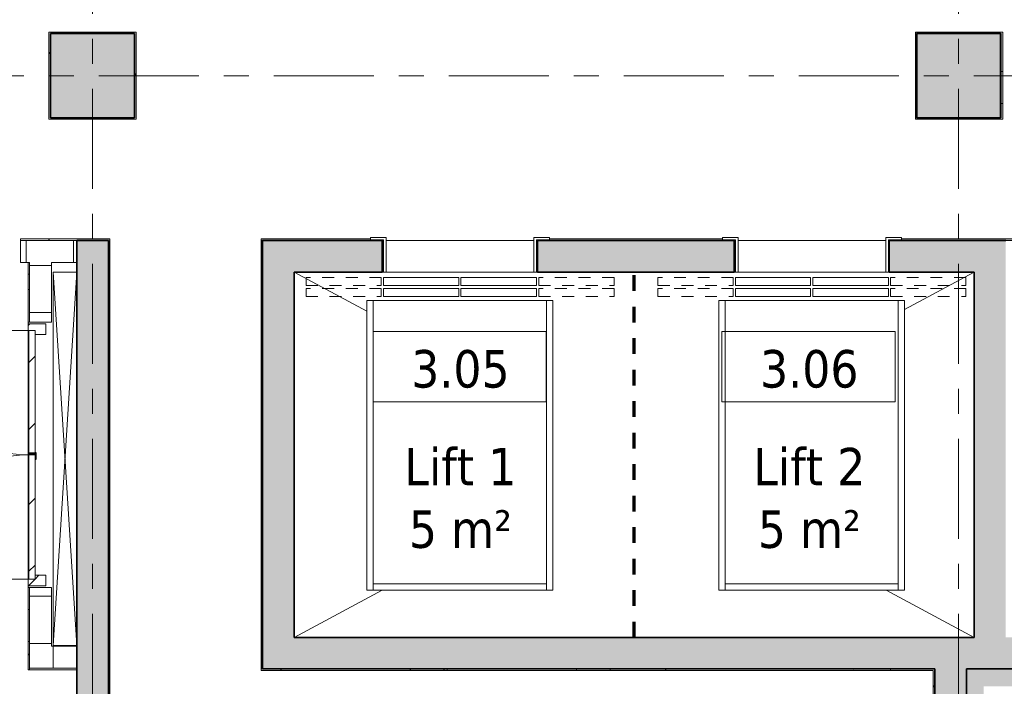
# Model space of a CAD drawing. Extents: x 3165 to 57695, y -7842 to 39081.
# Tile 110 of 248: x 31554 to 37807, y 20951 to 25184. Entities that reach past the tile are written whole.
import ezdxf

# ---------------------------------------------------------------- set-up
doc = ezdxf.new("R2010")
doc.units = 0
doc.header["$LTSCALE"] = 50
for name, pattern in [('Onderlegger 3e verdieping$0$brandscheiding 2', [6, 0, -1.5, 3, -1.5]), ('Onderlegger 3e verdieping$0$gestippeld-fijn', [3, 1.5, -1.5]), ('Onderlegger 3e verdieping$0$stramien', [22.225, 12.7, -3.175, 3.175, -3.175]), ('Onderlegger 3e verdieping$0$streep-kort', [4, 2, -2])]:
    doc.linetypes.add(name, pattern=pattern)
doc.layers.get('0').update_dxf_attribs({"linetype": 'CONTINUOUS'})
for name, color, linetype, lineweight in [('Onderlegger 3e verdieping$0$A-AREA-IDEN', 8, 'CONTINUOUS', 18), ('Onderlegger 3e verdieping$0$A-DETL', 8, 'CONTINUOUS', 18), ('Onderlegger 3e verdieping$0$A-DOOR', 8, 'CONTINUOUS', 25), ('Onderlegger 3e verdieping$0$A-FLOR-OTLN', 8, 'CONTINUOUS', 18), ('Onderlegger 3e verdieping$0$A-GENM', 8, 'CONTINUOUS', 18), ('Onderlegger 3e verdieping$0$A-WALL', 8, 'CONTINUOUS', 25), ('Onderlegger 3e verdieping$0$A-WALL-PATT', 8, 'CONTINUOUS', 50), ('Onderlegger 3e verdieping$0$I-WALL', 8, 'CONTINUOUS', 25), ('Onderlegger 3e verdieping$0$S-COLS', 8, 'CONTINUOUS', 18), ('Onderlegger 3e verdieping$0$S-GRID', 8, 'CONTINUOUS', 18), ('Onderlegger 3e verdieping$0$Shaft Openings', 8, 'CONTINUOUS', 18)]:
    doc.layers.add(name, color=color, linetype=linetype, lineweight=lineweight)
doc.styles.add('Onderlegger 3e verdieping$0$Tahoma_1', font='TAHOMA.TTF', dxfattribs={"height": 238.040123})
pattern_1 = [(0, (0, 0), (406.4, 101.6), [33.528, -271.272, 33.528, -271.272, -1625.6]), (0, (0, 0), (406.4, 101.6), [-609.6, 33.528, -576.072, 33.528, -271.272, -711.2]), (0, (0, 0), (406.4, 101.6), [-1524, 33.528, -169.672, 33.528, -474.472]), (120, (152.4, 50.8), (-291.18818, 301.15272), [33.528, -271.272, 33.528, -271.272, -1625.6]), (120, (152.4, 50.8), (-291.18818, 301.15272), [-609.6, 33.528, -576.072, 33.528, -271.272, -711.2]), (120, (152.4, 50.8), (-291.18818, 301.15272), [-1524, 33.528, -169.672, 33.528, -474.472]), (240, (203.2, 254), (-115.21182, -402.75272), [33.528, -271.272, 33.528, -271.272, -1625.6]), (240, (203.2, 254), (-115.21182, -402.75272), [-609.6, 33.528, -576.072, 33.528, -271.272, -711.2]), (240, (203.2, 254), (-115.21182, -402.75272), [-1524, 33.528, -169.672, 33.528, -474.472])]

# ---------------------------------------------------------------- blocks, each defined once
blk = doc.blocks.new('Onderlegger 3e verdieping$0$32_KA_hout_67_114_dubb_deur - H1530-8095868-Plotview 3e Verdieping - schaal 1 op 100')
at = {"layer": 'Onderlegger 3e verdieping$0$A-DOOR', "lineweight": 18}
h = blk.add_hatch(dxfattribs=at)
h.set_pattern_fill('FP_108', color=256, style=0, pattern_type=2)
h.set_pattern_definition([(315, (-22402.82, 31686.6), (91.9239, 91.9239), [])])
h.paths.add_polyline_path([(-814, 75), (-814, -34), (-747, -34), (-747, 35), (-772, 35), (-772, 80), (-814, 80)], flags=0)
h.paths.add_polyline_path([(783, 35), (783, -34), (850, -34), (850, 80), (808, 80), (808, 35)], flags=0)
for p, q in [((-772, 80), (-814, 80)), ((-814, 80), (-814, -34)), ((-772, 75), (-772, 80)), ((850, 80), (808, 80)), ((808, 80), (808, 75)), ((850, -34), (850, 80)), ((-747, -34), (-747, 35)), ((783, 35), (783, -34)), ((-814, -34), (-747, -34)), ((783, -34), (850, -34))]:
    blk.add_line(p, q, dxfattribs=at)
at = {"layer": 'Onderlegger 3e verdieping$0$A-DOOR'}
for p, q in [((4.6, 79.3), (4.6, 75)), ((44.6, 79.3), (4.6, 79.3)), ((18, 74.3), (25.6, 74.3)), ((25.6, 74.3), (25.6, 34.3)), ((44.6, 75), (44.6, 79.3)), ((4.6, 34.3), (-9.4, 34.3)), ((-9.4, 34.3), (-9.4, 29.3)), ((-9.4, 29.3), (30.6, 29.3)), ((25.6, 34.3), (9.6, 34.3)), ((30.6, 29.3), (30.6, 35))]:
    blk.add_line(p, q, dxfattribs=at)
at = {"layer": 'Onderlegger 3e verdieping$0$A-GENM'}
for p, q in [((-772, 75), (-772, 865)), ((808, 75), (808, 865))]:
    blk.add_line(p, q, dxfattribs=at)
for centre, start, end in [((-772, 75), 360, 90), ((808, 75), 90, 180)]:
    blk.add_arc(centre, 790, start, end, dxfattribs=at)
blk = doc.blocks.new('Onderlegger 3e verdieping$0$42_KA leemstuc betonkolomafwerking - Type-V35-Plotview 3e Verdieping - schaal 1 op 100')
at = {"layer": 'Onderlegger 3e verdieping$0$A-GENM'}
h = blk.add_hatch(dxfattribs=at)
h.set_pattern_fill('FP_129', color=256, style=0, pattern_type=2)
h.set_pattern_definition([(90, (24828.2, -37521.29), (-101.6, 406.4), [33.528, -271.272, 33.528, -1896.872]), (90, (24828.2, -37521.29), (-101.6, 406.4), [-338.328, -271.272, 33.528, -576.072, -1016]), (90, (24828.2, -37521.29), (-101.6, 406.4), [-1219.2, 33.528, -271.272, 33.528, -677.672]), (90, (24828.2, -37521.29), (-101.6, 406.4), [-1557.528, -169.672, 33.528, -474.472]), (210, (24777.4, -37368.89), (-301.15272, -291.18818), [33.528, -271.272, 33.528, -1896.872]), (210, (24777.4, -37368.89), (-301.15272, -291.18818), [-338.328, -271.272, 33.528, -576.072, -1016]), (210, (24777.4, -37368.89), (-301.15272, -291.18818), [-1219.2, 33.528, -271.272, 33.528, -677.672]), (210, (24777.4, -37368.89), (-301.15272, -291.18818), [-1557.528, -169.672, 33.528, -474.472]), (330, (24574.2, -37318.09), (402.75272, -115.21182), [33.528, -271.272, 33.528, -1896.872]), (330, (24574.2, -37318.09), (402.75272, -115.21182), [-338.328, -271.272, 33.528, -576.072, -1016]), (330, (24574.2, -37318.09), (402.75272, -115.21182), [-1219.2, 33.528, -271.272, 33.528, -677.672]), (330, (24574.2, -37318.09), (402.75272, -115.21182), [-1557.528, -169.672, 33.528, -474.472])])
h.paths.add_polyline_path([(277, 216), (277, 277), (-277, 277), (-277, -277), (277, -277)], flags=0)
h.paths.add_polyline_path([(267, 267), (267, -267), (-267, -267), (-267, 267)], flags=0)
for p, q in [((277, 277), (-277, 277)), ((-277, 277), (-277, -277)), ((-267, 267), (267, 267)), ((-267, -267), (-267, 267)), ((267, 267), (267, -267)), ((277, -277), (277, 277)), ((-277, -277), (277, -277)), ((267, -267), (-267, -267))]:
    blk.add_line(p, q, dxfattribs=at)
blk = doc.blocks.new('Onderlegger 3e verdieping$0$42_KA leemstuc betonkolomafwerking - Type-V36-Plotview 3e Verdieping - schaal 1 op 100')
at = {"layer": 'Onderlegger 3e verdieping$0$A-GENM'}
h = blk.add_hatch(dxfattribs=at)
h.set_pattern_fill('FP_130', color=256, style=0, pattern_type=2)
h.set_pattern_definition([(270, (-24828.2, 32016.6), (101.6, -406.4), [33.528, -271.272, 33.528, -1896.872]), (270, (-24828.2, 32016.6), (101.6, -406.4), [-338.328, -271.272, 33.528, -576.072, -1016]), (270, (-24828.2, 32016.6), (101.6, -406.4), [-1219.2, 33.528, -271.272, 33.528, -677.672]), (270, (-24828.2, 32016.6), (101.6, -406.4), [-1557.528, -169.672, 33.528, -474.472]), (30, (-24777.4, 31864.2), (301.15272, 291.18818), [33.528, -271.272, 33.528, -1896.872]), (30, (-24777.4, 31864.2), (301.15272, 291.18818), [-338.328, -271.272, 33.528, -576.072, -1016]), (30, (-24777.4, 31864.2), (301.15272, 291.18818), [-1219.2, 33.528, -271.272, 33.528, -677.672]), (30, (-24777.4, 31864.2), (301.15272, 291.18818), [-1557.528, -169.672, 33.528, -474.472]), (150, (-24574.2, 31813.4), (-402.75272, 115.21182), [33.528, -271.272, 33.528, -1896.872]), (150, (-24574.2, 31813.4), (-402.75272, 115.21182), [-338.328, -271.272, 33.528, -576.072, -1016]), (150, (-24574.2, 31813.4), (-402.75272, 115.21182), [-1219.2, 33.528, -271.272, 33.528, -677.672]), (150, (-24574.2, 31813.4), (-402.75272, 115.21182), [-1557.528, -169.672, 33.528, -474.472])])
h.paths.add_polyline_path([(-277, 277), (-277, -277), (277, -277), (277, 277)], flags=0)
h.paths.add_polyline_path([(-267, 267), (267, 267), (267, -267), (-267, -267)], flags=0)
for p, q in [((277, 277), (-277, 277)), ((-277, 277), (-277, -277)), ((-267, 267), (267, 267)), ((-267, -267), (-267, 267)), ((267, 267), (267, -267)), ((277, -277), (277, 277)), ((-277, -277), (277, -277)), ((267, -267), (-267, -267))]:
    blk.add_line(p, q, dxfattribs=at)
blk = doc.blocks.new('Onderlegger 3e verdieping$0$32_KA_binnendeur_hout - 32_KA_binnendeur_hout-5643048-Plotview 3e Verdieping - schaal 1 op 100')
at = {"layer": 'Onderlegger 3e verdieping$0$A-DOOR', "lineweight": 18}
h = blk.add_hatch(dxfattribs=at)
h.set_pattern_fill('FP_155', color=256, style=0, pattern_type=2)
h.set_pattern_definition([(315, (-22025.82, 31611.6), (212.132, 212.132), [])])
h.paths.add_polyline_path([(-395, -40), (395, -40), (395, 0), (-395, 0)], flags=0)
for p, q in [((395, 0), (-395, 0)), ((-395, 0), (-395, -40)), ((395, -40), (395, 0)), ((-395, -40), (395, -40))]:
    blk.add_line(p, q, dxfattribs=at)
blk = doc.blocks.new('Onderlegger 3e verdieping$0$32_KA_binnendeur_hout - 32_KA_binnendeur_hout-5659389-Plotview 3e Verdieping - schaal 1 op 100')
at = {"layer": 'Onderlegger 3e verdieping$0$A-DOOR', "lineweight": 18}
h = blk.add_hatch(dxfattribs=at)
h.set_pattern_fill('FP_158', color=256, style=0, pattern_type=2)
h.set_pattern_definition([(315, (-22822.14, 31611.6), (212.132, 212.132), [])])
h.paths.add_polyline_path([(-388.7, -40), (388.7, -40), (388.7, 0), (-388.7, 0)], flags=0)
for p, q in [((388.7, 0), (-388.7, 0)), ((-388.7, 0), (-388.7, -40)), ((388.7, -40), (388.7, 0)), ((-388.7, -40), (388.7, -40))]:
    blk.add_line(p, q, dxfattribs=at)
blk = doc.blocks.new('Onderlegger 3e verdieping$0$00_KU ruimtetag groot - 00_KU ruimtetag groot-3653893-Plotview 3e Verdieping - schaal 1 op 100')
at = {"layer": 'Onderlegger 3e verdieping$0$A-AREA-IDEN'}
for p, q in [((5.5, 2.164), (-5.5, 2.164)), ((-5.5, 2.164), (-5.5, -2.302)), ((5.5, -2.302), (5.5, 2.164)), ((-5.5, -2.302), (5.5, -2.302))]:
    blk.add_line(p, q, dxfattribs=at)
blk = doc.blocks.new('Onderlegger 3e verdieping')
at = {"layer": 'Onderlegger 3e verdieping$0$A-WALL-PATT', "lineweight": 18}
h = blk.add_hatch(dxfattribs=at)
h.set_pattern_fill('FP_11', color=256, style=0, pattern_type=2)
h.set_pattern_definition(pattern_1)
h.paths.add_polyline_path([(31916.6, 23781.2), (31916.6, 23791.2), (31558.6, 23791.2), (31558.6, 23781.2)], flags=0)
h.paths.add_polyline_path([(30311, 23781.2), (30474.6, 23781.2), (30474.6, 23791.2), (28273.3, 23791.2), (28273.3, 23781.2)], flags=0)
h = blk.add_hatch(dxfattribs=at)
h.set_pattern_fill('FP_105', color=256, angle=90, style=0, pattern_type=2)
h.set_pattern_definition([(270, (30094.93, 23781.2), (300, -8e-13), [])])
h.paths.add_polyline_path([(31616.6, 23641.2), (31916.6, 23641.2), (31916.6, 23781.2), (31558.6, 23781.2), (31558.6, 23641.2)], flags=0)
h.paths.add_polyline_path([(28413.3, 23641.2), (30474.6, 23641.2), (30474.6, 23781.2), (28273.3, 23781.2), (28273.3, 23641.2)], flags=0)
h = blk.add_hatch(dxfattribs=at)
h.set_pattern_fill('FP_11', color=256, style=0, pattern_type=2)
h.set_pattern_definition(pattern_1)
h.paths.add_polyline_path([(46320.6, 23781.2), (46320.6, 23791.2), (45783.6, 23791.2), (45783.6, 23786.2), (46048.6, 23786.2), (46048.6, 23781.2), (46310.6, 23781.2)], flags=0)
h.paths.add_polyline_path([(40740, 23781.2), (43768.6, 23781.2), (43768.6, 23786.2), (44099.6, 23786.2), (44099.6, 23791.2), (40740, 23791.2)], flags=0)
h.paths.add_polyline_path([(38654.9, 23781.2), (38654.9, 23791.2), (38629.9, 23791), (38629.9, 23781.2)], flags=0)
h.paths.add_polyline_path([(38529.9, 23781.2), (38612.4, 23781.2), (38612.4, 23786.2), (38529.9, 23786.2), (38529.9, 23791.2), (37154.1, 23791.2), (37154.1, 23781.2), (37737.3, 23781.2)], flags=0)
h.paths.add_polyline_path([(36016.6, 23781.2), (36016.6, 23791.2), (34919.1, 23791.2), (34919.1, 23781.2), (35880.7, 23781.2)], flags=0)
h.paths.add_polyline_path([(32116.6, 23781.2), (32126.6, 23781.2), (32126.6, 23791.2), (31916.6, 23791.2), (31916.6, 23781.2)], flags=0)
h.paths.add_polyline_path([(33086.6, 23781.2), (33781.6, 23781.2), (33781.6, 23791.2), (33086.6, 23791.2), (33086.6, 23786.2)], flags=0)
at = {"layer": 'Onderlegger 3e verdieping$0$A-WALL-PATT', "lineweight": 25}
for points in [[(32116.6, 17395.2), (32116.6, 23781.2), (31916.6, 23781.2), (31916.6, 17395.2)], [(33296.6, 21061.2), (33296.6, 23581.2), (33096.6, 23581.2), (33096.6, 21061.2)], [(37737.3, 21261.2), (37816.6, 21261.2), (37816.6, 23581.2), (37616.6, 23581.2), (37616.6, 21261.2)], [(37566.6, 17595.2), (37566.6, 21061.2), (37366.6, 21061.2), (37366.6, 17595.2), (37427.8, 17595.2)], [(37676.6, 17595.2), (37676.6, 21061.2), (37566.6, 21061.2), (37566.6, 17595.2)]]:
    blk.add_hatch(color=256, dxfattribs=at).paths.add_polyline_path(points, flags=0)
at = {"layer": 'Onderlegger 3e verdieping$0$A-WALL-PATT', "lineweight": 18}
h = blk.add_hatch(dxfattribs=at)
h.set_pattern_fill('FP_11', color=256, style=0, pattern_type=2)
h.set_pattern_definition(pattern_1)
h.paths.add_polyline_path([(32116.6, 17593.2), (32126.6, 17593.2), (32126.6, 23781.2), (32116.6, 23781.2), (32116.6, 17659.2)], flags=0)
h = blk.add_hatch(dxfattribs=at)
h.set_pattern_fill('FP_11', color=256, style=0, pattern_type=2)
h.set_pattern_definition(pattern_1)
h.paths.add_polyline_path([(33096.6, 21061.2), (33096.6, 23781.2), (33086.6, 23781.2), (33086.6, 21061.2)], flags=0)
at = {"layer": 'Onderlegger 3e verdieping$0$A-WALL-PATT', "lineweight": 25}
h = blk.add_hatch(color=256, dxfattribs=at)
h.paths.add_polyline_path([(35880.7, 23581.2), (36091.6, 23581.2), (36091.6, 23781.2), (34841.6, 23781.2), (34841.6, 23581.2), (35261.8, 23581.2)], flags=0)
h.paths.add_polyline_path([(37816.6, 23581.2), (37816.6, 23781.2), (37076.6, 23781.2), (37076.6, 23581.2), (37737.3, 23581.2)], flags=0)
h.paths.add_polyline_path([(33296.6, 23581.2), (33856.6, 23581.2), (33856.6, 23781.2), (33096.6, 23781.2), (33096.6, 23581.2)], flags=0)
at = {"layer": 'Onderlegger 3e verdieping$0$A-WALL-PATT', "lineweight": 18}
h = blk.add_hatch(dxfattribs=at)
h.set_pattern_fill('FP_107', color=256, angle=90, style=0, pattern_type=2)
h.set_pattern_definition([(180, (31756.6, 22423.7), (6e-13, -300), [])])
h.paths.add_polyline_path([(31756.6, 21206.2), (31756.6, 21578.8), (31616.6, 21578.8), (31616.6, 21206.2)], flags=0)
h.paths.add_polyline_path([(31616.6, 23262.8), (31756.6, 23262.8), (31756.6, 23641.2), (31616.6, 23641.2), (31616.6, 23288.8)], flags=0)
h = blk.add_hatch(dxfattribs=at)
h.set_pattern_fill('FP_11', color=256, style=0, pattern_type=2)
h.set_pattern_definition(pattern_1)
h.paths.add_polyline_path([(31616.6, 21056.2), (31616.6, 21578.8), (31606.6, 21578.8), (31606.6, 21056.2)], flags=0)
h.paths.add_polyline_path([(31616.6, 23262.8), (31616.6, 23567.2), (31606.6, 23567.2), (31606.6, 23262.8)], flags=0)
h = blk.add_hatch(dxfattribs=at)
h.set_pattern_fill('FP_153', color=256, angle=-270, style=0, pattern_type=2)
h.set_pattern_definition([(270, (31766.6, 21206.2), (300, 2e-14), [])])
h.paths.add_polyline_path([(31916.6, 21066.2), (31916.6, 21206.2), (31616.6, 21206.2), (31616.6, 21066.2)], flags=0)
at = {"layer": 'Onderlegger 3e verdieping$0$A-WALL-PATT', "lineweight": 25}
h = blk.add_hatch(color=256, dxfattribs=at)
h.paths.add_polyline_path([(43307, 21061.2), (43516.6, 21061.2), (43516.6, 21261.2), (42766.6, 21261.2), (42766.6, 21061.2)], flags=0)
h.paths.add_polyline_path([(40522.1, 21061.2), (41830.6, 21061.2), (41830.6, 21261.2), (33296.6, 21261.2), (33296.6, 21061.2), (40212.7, 21061.2)], flags=0)
at = {"layer": 'Onderlegger 3e verdieping$0$A-WALL-PATT', "lineweight": 18}
h = blk.add_hatch(dxfattribs=at)
h.set_pattern_fill('FP_11', color=256, style=0, pattern_type=2)
h.set_pattern_definition(pattern_1)
h.paths.add_polyline_path([(37356.2, 21051.2), (37366.2, 21051.2), (37366.2, 21061.2), (33086.6, 21061.2), (33086.6, 21051.2), (36499.6, 21051.2)], flags=0)
h = blk.add_hatch(dxfattribs=at)
h.set_pattern_fill('FP_11', color=256, style=0, pattern_type=2)
h.set_pattern_definition(pattern_1)
h.paths.add_polyline_path([(37366.2, 17598.2), (37366.2, 21051.2), (37356.2, 21051.2), (37356.2, 17598.2)], flags=0)
at = {"layer": 'Onderlegger 3e verdieping$0$A-WALL-PATT', "lineweight": 25}
h = blk.add_hatch(color=256, dxfattribs=at)
h.paths.add_polyline_path([(42764.6, 20951.2), (42966.6, 20951.2), (42966.6, 21061.2), (42764.6, 21061.2)], flags=0)
h.paths.add_polyline_path([(41450.4, 20951.2), (41830.6, 20951.2), (41830.6, 21061.2), (37676.6, 21061.2), (37676.6, 20951.2), (41141, 20951.2)], flags=0)
at = {"layer": 'Onderlegger 3e verdieping$0$S-COLS', "lineweight": 5}
for points in [[(32283.6, 24561.2), (32283.6, 25095.2), (31749.6, 25095.2), (31749.6, 24561.2)], [(37249.6, 24561.2), (37783.6, 24561.2), (37783.6, 25095.2), (37249.6, 25095.2)]]:
    blk.add_hatch(color=256, dxfattribs=at).paths.add_polyline_path(points, flags=0)
at = {"layer": 'Onderlegger 3e verdieping$0$A-DETL'}
for p, q in [((33881.6, 23801.2), (33781.6, 23801.2)), ((33781.6, 23801.2), (33781.6, 23786.2)), ((33781.6, 23786.2), (33864.1, 23786.2)), ((33864.1, 23786.2), (33864.1, 23581.2)), ((33881.6, 23581.2), (33881.6, 23801.2)), ((34919.1, 23801.2), (34819.1, 23801.2)), ((34819.1, 23801.2), (34819.1, 23581.2)), ((34836.6, 23786.2), (34919.1, 23786.2)), ((34836.6, 23581.2), (34836.6, 23786.2)), ((34919.1, 23786.2), (34919.1, 23801.2)), ((36116.6, 23801.2), (36016.6, 23801.2)), ((36016.6, 23801.2), (36016.6, 23786.2)), ((36016.6, 23786.2), (36099.1, 23786.2)), ((36099.1, 23786.2), (36099.1, 23581.2)), ((36116.6, 23581.2), (36116.6, 23801.2)), ((37154.1, 23801.2), (37054.1, 23801.2)), ((37054.1, 23801.2), (37054.1, 23581.2)), ((37071.6, 23786.2), (37154.1, 23786.2)), ((37071.6, 23581.2), (37071.6, 23786.2)), ((37154.1, 23786.2), (37154.1, 23801.2)), ((33864.1, 23581.2), (33881.6, 23581.2)), ((34819.1, 23581.2), (34836.6, 23581.2)), ((36099.1, 23581.2), (36116.6, 23581.2)), ((37054.1, 23581.2), (37071.6, 23581.2)), ((34342.3, 23546.2), (33864.1, 23546.2)), ((33864.1, 23546.2), (33864.1, 23496.2)), ((34342.3, 23496.2), (34342.3, 23546.2)), ((34355.9, 23546.2), (34355.9, 23496.2)), ((34836.6, 23546.2), (34355.9, 23546.2)), ((34836.6, 23496.2), (34836.6, 23546.2)), ((36577.3, 23546.2), (36099.1, 23546.2)), ((36099.1, 23546.2), (36099.1, 23496.2)), ((36577.3, 23496.2), (36577.3, 23546.2)), ((36590.9, 23546.2), (36590.9, 23496.2)), ((37071.6, 23546.2), (36590.9, 23546.2)), ((37071.6, 23496.2), (37071.6, 23546.2)), ((33864.1, 23496.2), (34342.3, 23496.2)), ((34342.3, 23476.2), (33864.1, 23476.2)), ((33864.1, 23476.2), (33864.1, 23426.2)), ((34342.3, 23426.2), (34342.3, 23476.2)), ((34355.9, 23496.2), (34836.6, 23496.2)), ((34355.9, 23476.2), (34355.9, 23426.2)), ((34836.6, 23476.2), (34355.9, 23476.2)), ((34836.6, 23426.2), (34836.6, 23476.2)), ((36099.1, 23496.2), (36577.3, 23496.2)), ((36577.3, 23476.2), (36099.1, 23476.2)), ((36099.1, 23476.2), (36099.1, 23426.2)), ((36577.3, 23426.2), (36577.3, 23476.2)), ((36590.9, 23496.2), (37071.6, 23496.2)), ((36590.9, 23476.2), (36590.9, 23426.2)), ((37071.6, 23476.2), (36590.9, 23476.2)), ((37071.6, 23426.2), (37071.6, 23476.2)), ((33799.1, 23401.2), (33759.1, 23401.2)), ((33759.1, 23401.2), (33759.1, 21561.2)), ((34899.1, 23401.2), (33799.1, 23401.2)), ((33799.1, 23401.2), (33799.1, 21601.2)), ((33864.1, 23426.2), (34342.3, 23426.2)), ((34355.9, 23426.2), (34836.6, 23426.2)), ((34939.1, 23401.2), (34899.1, 23401.2)), ((34899.1, 21601.2), (34899.1, 23401.2)), ((34939.1, 21561.2), (34939.1, 23401.2)), ((36034.1, 23401.2), (35994.1, 23401.2)), ((35994.1, 23401.2), (35994.1, 21561.2)), ((37134.1, 23401.2), (36034.1, 23401.2)), ((36034.1, 23401.2), (36034.1, 21601.2)), ((36099.1, 23426.2), (36577.3, 23426.2)), ((36590.9, 23426.2), (37071.6, 23426.2)), ((37174.1, 23401.2), (37134.1, 23401.2)), ((37134.1, 21601.2), (37134.1, 23401.2)), ((37174.1, 21561.2), (37174.1, 23401.2)), ((33799.1, 21601.2), (33799.1, 21561.2)), ((33799.1, 21601.2), (34899.1, 21601.2)), ((34899.1, 21601.2), (34899.1, 21561.2)), ((36034.1, 21601.2), (36034.1, 21561.2)), ((36034.1, 21601.2), (37134.1, 21601.2)), ((37134.1, 21601.2), (37134.1, 21561.2)), ((33759.1, 21561.2), (33799.1, 21561.2)), ((33799.1, 21561.2), (34899.1, 21561.2)), ((34899.1, 21561.2), (34939.1, 21561.2)), ((35994.1, 21561.2), (36034.1, 21561.2)), ((36034.1, 21561.2), (37134.1, 21561.2)), ((37134.1, 21561.2), (37174.1, 21561.2))]:
    blk.add_line(p, q, dxfattribs=at)
at = {"layer": 'Onderlegger 3e verdieping$0$A-DETL', "lineweight": 13}
for p, q in [((31766.6, 23581.2), (31916.6, 21211.2)), ((31916.6, 23581.2), (31766.6, 21211.2)), ((33296.6, 23581.2), (33759.1, 23332.8)), ((37616.6, 23581.2), (37174.1, 23343.6)), ((33855.2, 21561.2), (33296.6, 21261.2)), ((37058, 21561.2), (37616.6, 21261.2))]:
    blk.add_line(p, q, dxfattribs=at)
at = {"layer": 'Onderlegger 3e verdieping$0$A-DETL', "linetype": 'Onderlegger 3e verdieping$0$streep-kort', "lineweight": 70}
blk.add_line((35456.6, 21261.2), (35456.6, 23581.2), dxfattribs=at)
at = {"layer": 'Onderlegger 3e verdieping$0$A-DETL', "linetype": 'Onderlegger 3e verdieping$0$gestippeld-fijn'}
for p, q in [((33850.5, 23546.2), (33372.3, 23546.2)), ((33372.3, 23546.2), (33372.3, 23496.2)), ((33850.5, 23496.2), (33850.5, 23546.2)), ((35328.4, 23546.2), (34850.1, 23546.2)), ((34850.1, 23546.2), (34850.1, 23496.2)), ((35328.4, 23496.2), (35328.4, 23546.2)), ((36085.5, 23546.2), (35607.3, 23546.2)), ((35607.3, 23546.2), (35607.3, 23496.2)), ((36085.5, 23496.2), (36085.5, 23546.2)), ((37563.4, 23546.2), (37085.1, 23546.2)), ((37085.1, 23546.2), (37085.1, 23496.2)), ((37563.4, 23496.2), (37563.4, 23546.2)), ((33372.3, 23496.2), (33850.5, 23496.2)), ((33850.5, 23476.2), (33372.3, 23476.2)), ((33372.3, 23476.2), (33372.3, 23426.2)), ((33850.5, 23426.2), (33850.5, 23476.2)), ((34850.1, 23496.2), (35328.4, 23496.2)), ((35328.4, 23476.2), (34850.1, 23476.2)), ((34850.1, 23476.2), (34850.1, 23426.2)), ((35328.4, 23426.2), (35328.4, 23476.2)), ((35607.3, 23496.2), (36085.5, 23496.2)), ((36085.5, 23476.2), (35607.3, 23476.2)), ((35607.3, 23476.2), (35607.3, 23426.2)), ((36085.5, 23426.2), (36085.5, 23476.2)), ((37085.1, 23496.2), (37563.4, 23496.2)), ((37563.4, 23476.2), (37085.1, 23476.2)), ((37085.1, 23476.2), (37085.1, 23426.2)), ((37563.4, 23426.2), (37563.4, 23476.2)), ((33372.3, 23426.2), (33850.5, 23426.2)), ((34850.1, 23426.2), (35328.4, 23426.2)), ((35607.3, 23426.2), (36085.5, 23426.2)), ((37085.1, 23426.2), (37563.4, 23426.2))]:
    blk.add_line(p, q, dxfattribs=at)
at = {"layer": 'Onderlegger 3e verdieping$0$A-FLOR-OTLN'}
for p, q in [((33864.1, 23781.2), (33856.6, 23781.2)), ((34819.1, 23781.2), (33881.6, 23781.2)), ((34841.6, 23781.2), (34836.6, 23781.2)), ((36099.1, 23781.2), (36091.6, 23781.2)), ((37054.1, 23781.2), (36116.6, 23781.2)), ((37076.6, 23781.2), (37071.6, 23781.2)), ((31606.6, 23641.2), (31606.6, 23567.2)), ((31766.6, 21211.2), (31766.6, 23581.2)), ((31766.6, 23581.2), (31916.6, 23581.2)), ((33856.6, 23581.2), (33864.1, 23581.2)), ((33881.6, 23581.2), (34819.1, 23581.2)), ((34836.6, 23581.2), (34841.6, 23581.2)), ((36091.6, 23581.2), (36099.1, 23581.2)), ((36116.6, 23581.2), (37054.1, 23581.2)), ((37071.6, 23581.2), (37076.6, 23581.2)), ((31606.6, 23262.8), (31606.6, 23252.8)), ((31606.6, 23210.8), (31606.6, 21630.8)), ((31606.6, 21588.8), (31606.6, 21578.8)), ((31916.6, 21211.2), (31766.6, 21211.2))]:
    blk.add_line(p, q, dxfattribs=at)
at = {"layer": 'Onderlegger 3e verdieping$0$A-GENM', "linetype": 'Onderlegger 3e verdieping$0$brandscheiding 2', "lineweight": 100}
blk.add_line((37266.2, 21058.2), (37256.2, 21058.2), dxfattribs=at)
at = {"layer": 'Onderlegger 3e verdieping$0$A-WALL', "lineweight": 35}
for p, q in [((32116.6, 23781.2), (31916.6, 23781.2)), ((31916.6, 23781.2), (31916.6, 17395.2)), ((32116.6, 17595.2), (32116.6, 23781.2)), ((33856.6, 23781.2), (33096.6, 23781.2)), ((33096.6, 23781.2), (33096.6, 23581.2)), ((33856.6, 23581.2), (33856.6, 23781.2)), ((36091.6, 23781.2), (34841.6, 23781.2)), ((34841.6, 23781.2), (34841.6, 23581.2)), ((36091.6, 23581.2), (36091.6, 23781.2)), ((37816.6, 23781.2), (37076.6, 23781.2)), ((37076.6, 23781.2), (37076.6, 23581.2)), ((33096.6, 23581.2), (33096.6, 21061.2)), ((33296.6, 23581.2), (33856.6, 23581.2)), ((33296.6, 21261.2), (33296.6, 23581.2)), ((34841.6, 23581.2), (36091.6, 23581.2)), ((37076.6, 23581.2), (37616.6, 23581.2)), ((37616.6, 23581.2), (37616.6, 21261.2)), ((37616.6, 21261.2), (33296.6, 21261.2)), ((33096.6, 21061.2), (33296.6, 21061.2)), ((33296.6, 21061.2), (37366.6, 21061.2)), ((37366.6, 21061.2), (37366.6, 17595.2)), ((37566.6, 21061.2), (41830.6, 21061.2)), ((37566.6, 17595.2), (37566.6, 21061.2))]:
    blk.add_line(p, q, dxfattribs=at)
at = {"layer": 'Onderlegger 3e verdieping$0$I-WALL', "lineweight": 18}
for p, q in [((31558.6, 23791.2), (31558.6, 23641.2)), ((32126.6, 23791.2), (31558.6, 23791.2)), ((31558.6, 23781.2), (32116.6, 23781.2)), ((31916.6, 23641.2), (31916.6, 23781.2)), ((32116.6, 23781.2), (32116.6, 17593.2)), ((32126.6, 17593.2), (32126.6, 23791.2)), ((33781.6, 23791.2), (33086.6, 23791.2)), ((33086.6, 23791.2), (33086.6, 21051.2)), ((33781.6, 23781.2), (33086.6, 23781.2)), ((33096.6, 21061.2), (33096.6, 23781.2)), ((33781.6, 23781.2), (33781.6, 23786.2)), ((36016.6, 23791.2), (34919.1, 23791.2)), ((34919.1, 23786.2), (34919.1, 23781.2)), ((34919.1, 23781.2), (36016.6, 23781.2)), ((36016.6, 23781.2), (36016.6, 23786.2)), ((38529.9, 23791.2), (37154.1, 23791.2)), ((37154.1, 23786.2), (37154.1, 23781.2)), ((37154.1, 23781.2), (38612.4, 23781.2)), ((31558.6, 23641.2), (31616.6, 23641.2)), ((31616.6, 23262.8), (31616.6, 23641.2)), ((31756.6, 23641.2), (31916.6, 23641.2)), ((31756.6, 23262.8), (31756.6, 23641.2)), ((31616.6, 23567.2), (31606.6, 23567.2)), ((31606.6, 23567.2), (31606.6, 23262.8)), ((31606.6, 23262.8), (31756.6, 23262.8)), ((31756.6, 21578.8), (31606.6, 21578.8)), ((31606.6, 21578.8), (31606.6, 21056.2)), ((31616.6, 21578.8), (31616.6, 21056.2)), ((31756.6, 21206.2), (31756.6, 21578.8)), ((31916.6, 21206.2), (31756.6, 21206.2)), ((31916.6, 21056.2), (31916.6, 21206.2)), ((31606.6, 21056.2), (31916.6, 21056.2)), ((31916.6, 21066.2), (31616.6, 21066.2)), ((37366.2, 21061.2), (33086.6, 21061.2)), ((33086.6, 21061.2), (33096.6, 21061.2)), ((33086.6, 21051.2), (37356.2, 21051.2)), ((37356.2, 21051.2), (37356.2, 17603.2)), ((37366.2, 17598.2), (37366.2, 21061.2)), ((37676.6, 21061.2), (37566.6, 21061.2)), ((37566.6, 21061.2), (37566.6, 17595.2)), ((41830.6, 21061.2), (37676.6, 21061.2))]:
    blk.add_line(p, q, dxfattribs=at)
at = {"layer": 'Onderlegger 3e verdieping$0$S-COLS', "lineweight": 35}
for p, q in [((32283.6, 25095.2), (31749.6, 25095.2)), ((31749.6, 25095.2), (31749.6, 24561.2)), ((32283.6, 24561.2), (32283.6, 25095.2)), ((37783.6, 25095.2), (37249.6, 25095.2)), ((37249.6, 25095.2), (37249.6, 24561.2)), ((37783.6, 24561.2), (37783.6, 25095.2)), ((31749.6, 24561.2), (32283.6, 24561.2)), ((37249.6, 24561.2), (37783.6, 24561.2))]:
    blk.add_line(p, q, dxfattribs=at)
at = {"layer": 'Onderlegger 3e verdieping$0$S-GRID', "linetype": 'Onderlegger 3e verdieping$0$stramien'}
for p, q in [((32016.6, 38080.6), (32016.6, 16252.6)), ((37516.6, 38080.6), (37516.6, 989.5)), ((3164.6, 24828.2), (56107.8, 24828.2))]:
    blk.add_line(p, q, dxfattribs=at)
at = {"layer": 'Onderlegger 3e verdieping$0$Shaft Openings'}
for p, q in [((33296.6, 23581.2), (33759.1, 23332.8)), ((37616.6, 23581.2), (37174.1, 23343.6)), ((37058, 21561.2), (37616.6, 21261.2))]:
    blk.add_line(p, q, dxfattribs=at)
at = {"layer": 'Onderlegger 3e verdieping$0$A-AREA-IDEN', "xscale": 99.99999999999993, "yscale": 99.99999999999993, "zscale": 99.99999999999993}
for p in [(34348.1, 22986.9), (36564.1, 22986.9)]:
    blk.add_blockref('Onderlegger 3e verdieping$0$00_KU ruimtetag groot - 00_KU ruimtetag groot-3653893-Plotview 3e Verdieping - schaal 1 op 100', p, dxfattribs=at)
at = {"layer": 'Onderlegger 3e verdieping$0$A-DOOR', "rotation": 89.9999999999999}
for name, p in [('Onderlegger 3e verdieping$0$32_KA_hout_67_114_dubb_deur - H1530-8095868-Plotview 3e Verdieping - schaal 1 op 100', (31686.6, 22402.8)), ('Onderlegger 3e verdieping$0$32_KA_binnendeur_hout - 32_KA_binnendeur_hout-5659389-Plotview 3e Verdieping - schaal 1 op 100', (31611.6, 22822.1)), ('Onderlegger 3e verdieping$0$32_KA_binnendeur_hout - 32_KA_binnendeur_hout-5643048-Plotview 3e Verdieping - schaal 1 op 100', (31611.6, 22025.8))]:
    blk.add_blockref(name, p, dxfattribs=at)
at = {"layer": 'Onderlegger 3e verdieping$0$A-GENM'}
for name, p, rotation in [('Onderlegger 3e verdieping$0$42_KA leemstuc betonkolomafwerking - Type-V36-Plotview 3e Verdieping - schaal 1 op 100', (32016.6, 24828.2), 90.0000000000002), ('Onderlegger 3e verdieping$0$42_KA leemstuc betonkolomafwerking - Type-V35-Plotview 3e Verdieping - schaal 1 op 100', (37521.3, 24828.2), 270)]:
    blk.add_blockref(name, p, dxfattribs=dict(at, rotation=rotation))
at = {"layer": 'Onderlegger 3e verdieping$0$A-AREA-IDEN', "char_height": 238.04, "attachment_point": 2, "line_spacing_factor": 1.000232, "style": 'Onderlegger 3e verdieping$0$Tahoma_1'}
for s, insert, width in [('3.05', (34352.7, 23086.2), 768), ('3.06', (36568.7, 23086.2), 768), ('Lift 1\\P5 m²', (34352.7, 22465.1), 882), ('Lift 2\\P5 m²', (36568.7, 22465.1), 882)]:
    blk.add_mtext(s, dxfattribs=dict(at, insert=insert, width=width))

msp = doc.modelspace()

# ---------------------------------------------------------------- block references
msp.add_blockref('Onderlegger 3e verdieping', (0, 0))

doc.saveas('drawing.dxf')
